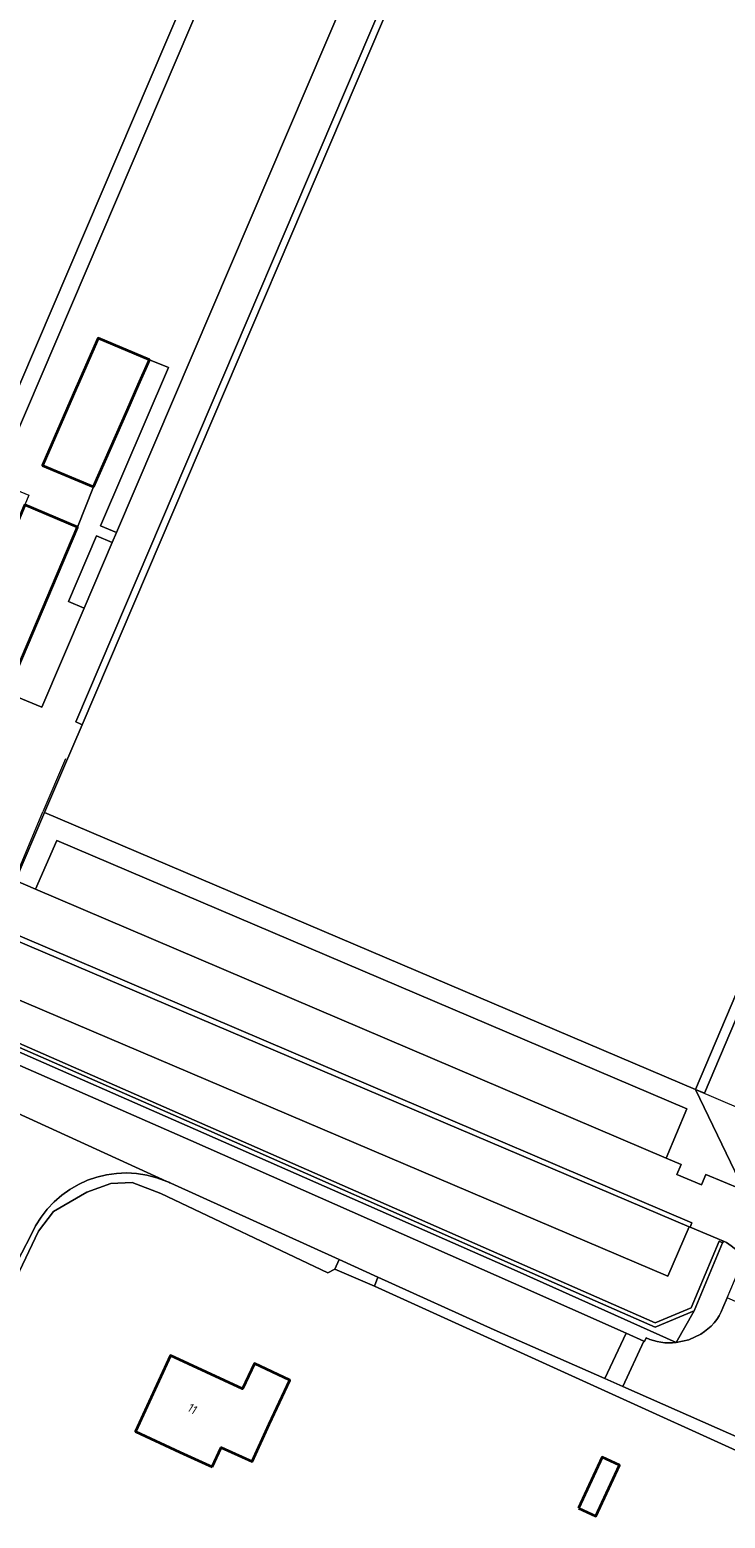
# Model space of a CAD drawing. Extents: x 184422 to 188298, y 343471 to 350189.
# Tile 118 of 256: x 185888 to 185959, y 346884 to 347036. Entities that reach past the tile are written whole.
import ezdxf
from ezdxf.enums import TextEntityAlignment as Align

# ---------------------------------------------------------------- set-up
doc = ezdxf.new("R2010")
doc.units = 0
for name, color, linetype, lineweight in [('B-WA-GR-BEPLANTING_CULTUUR_BOSPLANTSOEN-GV', 252, 'Continuous', 18), ('B-WA-GR-BEPLANTING_CULTUUR_HEESTERS-GV', 252, 'Continuous', 18), ('B-WA-IE-TERREINAFSCHEIDING_KUNSTMATIG_HEKWERK-G', 252, 'IE-TERREINAFSCHEIDING-KUNSTMATIG', 18), ('B-WA-OG-TERREIN_CULTUURSCHEIDING-GV', 252, 'Continuous', 18), ('B-WA-OG-WEG-GV', 252, 'Continuous', 18), ('B-WA-VH-VERHARDING_ASFALT-GV', 252, 'Continuous', 18), ('B-WA-VH-VERHARDING_BETONSTRAATSTEEN-GV', 252, 'Continuous', 18), ('B-WA-VH-VERHARDING_HALFVERHARDING_GRIND-GV', 252, 'Continuous', 18), ('B-WA-VH-VERHARDING_OPEN-GV', 252, 'Continuous', 18), ('B-WA-VH-VERHARDING_TEGEL-GV', 252, 'Continuous', 18), ('B-WE-OG-BEBOUWING-GV', 250, 'Continuous', 35), ('B-WE-OG-BEBOUWING-T18', 10, 'Continuous', 18)]:
    doc.layers.add(name, color=color, linetype=linetype, lineweight=lineweight)
doc.styles.add('NLCS-ISO-M500-T18', font='NLCS-ISO.ttf', dxfattribs={"height": 0.9})
doc.linetypes.add('IE-TERREINAFSCHEIDING-KUNSTMATIG', pattern='A,4,[82,NLCS.SHX,S=0.75,R=90,X=0,Y=0],4,-2', length=10)

msp = doc.modelspace()

# ---------------------------------------------------------------- linework, layer by layer
at = {"layer": 'B-WA-GR-BEPLANTING_CULTUUR_BOSPLANTSOEN-GV', "flags": 128}
msp.add_lwpolyline([(185986.777, 346878.617), (185971.189, 346886.189), (185964.368, 346889.244), (185923.33, 346907.9), (185919.261, 346909.642), (185918.567, 346909.267), (185901.514, 346917.348), (185898.564, 346918.488), (185896.399, 346918.393), (185893.948, 346917.488), (185890.529, 346915.516), (185889.002, 346913.508), (185873.759, 346881.488)], dxfattribs=at)
msp.add_lwpolyline([(185986.777, 346878.617), (185971.189, 346886.189), (185964.368, 346889.244), (185923.33, 346907.9), (185919.261, 346909.642), (185918.567, 346909.267), (185901.514, 346917.348), (185898.564, 346918.488), (185896.399, 346918.393), (185893.948, 346917.488), (185890.529, 346915.516), (185889.002, 346913.508), (185873.759, 346881.488)], dxfattribs=at)
msp.add_lwpolyline([(185986.777, 346878.617), (185971.189, 346886.189), (185964.368, 346889.244), (185923.33, 346907.9), (185919.261, 346909.642), (185918.567, 346909.267), (185901.514, 346917.348), (185898.564, 346918.488), (185896.399, 346918.393), (185893.948, 346917.488), (185890.529, 346915.516), (185889.002, 346913.508), (185873.759, 346881.488)], dxfattribs=at)
msp.add_lwpolyline([(185907.67, 346891.437), (185906.75, 346889.439), (185906.443, 346889.58), (185903.446, 346890.958), (185898.903, 346893.047), (185902.481, 346900.828), (185909.84, 346897.418), (185911.072, 346900.015), (185914.688, 346898.312), (185912.558, 346893.789), (185910.811, 346889.99)], close=True, dxfattribs=at)
msp.add_lwpolyline([(185907.67, 346891.437), (185906.75, 346889.439), (185906.443, 346889.58), (185903.446, 346890.958), (185898.903, 346893.047), (185902.481, 346900.828), (185909.84, 346897.418), (185911.072, 346900.015), (185914.688, 346898.312), (185912.558, 346893.789), (185910.811, 346889.99)], close=True, dxfattribs=at)
msp.add_lwpolyline([(185907.67, 346891.437), (185906.75, 346889.439), (185906.443, 346889.58), (185903.446, 346890.958), (185898.903, 346893.047), (185902.481, 346900.828), (185909.84, 346897.418), (185911.072, 346900.015), (185914.688, 346898.312), (185912.558, 346893.789), (185910.811, 346889.99)], close=True, dxfattribs=at)
at = {"layer": 'B-WA-GR-BEPLANTING_CULTUUR_HEESTERS-GV', "flags": 128}
msp.add_lwpolyline([(185923.649, 346916.622), (185883.024, 346934.462), (185883.034, 346934.021), (185883.146, 346933.972), (185905.241, 346924.312), (185937.481, 346910.078), (185951.966, 346903.726), (185955.947, 346905.378), (185958.855, 346912.313), (185958.491, 346912.499), (185955.642, 346905.685), (185951.97, 346904.161)], close=True, dxfattribs=at)
msp.add_lwpolyline([(185923.649, 346916.622), (185883.024, 346934.462), (185883.034, 346934.021), (185883.146, 346933.972), (185905.241, 346924.312), (185937.481, 346910.078), (185951.966, 346903.726), (185955.947, 346905.378), (185958.855, 346912.313), (185958.491, 346912.499), (185955.642, 346905.685), (185951.97, 346904.161)], close=True, dxfattribs=at)
msp.add_lwpolyline([(185923.649, 346916.622), (185883.024, 346934.462), (185883.034, 346934.021), (185883.146, 346933.972), (185905.241, 346924.312), (185937.481, 346910.078), (185951.966, 346903.726), (185955.947, 346905.378), (185958.855, 346912.313), (185958.491, 346912.499), (185955.642, 346905.685), (185951.97, 346904.161)], close=True, dxfattribs=at)
at = {"layer": 'B-WA-IE-TERREINAFSCHEIDING_KUNSTMATIG_HEKWERK-G', "flags": 128}
for points in [[(185891.785, 346961.757), (185889.45, 346956.341)], [(185891.785, 346961.757), (185889.45, 346956.341)], [(185891.785, 346961.757), (185889.45, 346956.341)], [(185886.55, 346949.384), (185889.45, 346956.341)], [(185886.55, 346949.384), (185889.45, 346956.341)], [(185886.55, 346949.384), (185889.45, 346956.341)], [(185956.094, 346927.989), (185963.029, 346925.038)], [(185956.094, 346927.989), (185963.029, 346925.038)], [(185956.094, 346927.989), (185963.029, 346925.038)]]:
    msp.add_lwpolyline(points, dxfattribs=at)
at = {"layer": 'B-WA-OG-TERREIN_CULTUURSCHEIDING-GV', "flags": 128}
for points in [[(185871.344, 346963.242), (185875.469, 346972.849), (185910.406, 347054.63), (185913.739, 347062.39), (185911.422, 347063.396), (185908.355, 347064.706), (185847.357, 347090.805), (185829.235, 347048.242), (185827.93, 347045.235), (185824.535, 347037.242), (185823.303, 347034.278), (185823.274, 347034.211), (185805.071, 346991.294)], [(185871.344, 346963.242), (185875.469, 346972.849), (185910.406, 347054.63), (185913.739, 347062.39), (185911.422, 347063.396), (185908.355, 347064.706), (185847.357, 347090.805), (185829.235, 347048.242), (185827.93, 347045.235), (185824.535, 347037.242), (185823.303, 347034.278), (185823.274, 347034.211), (185805.071, 346991.294)], [(185871.344, 346963.242), (185875.469, 346972.849), (185910.406, 347054.63), (185913.739, 347062.39), (185911.422, 347063.396), (185908.355, 347064.706), (185847.357, 347090.805), (185829.235, 347048.242), (185827.93, 347045.235), (185824.535, 347037.242), (185823.303, 347034.278), (185823.274, 347034.211), (185805.071, 346991.294)], [(185887.605, 346987.714), (185892.996, 346985.428), (185894.644, 346989.533), (185889.416, 346991.719), (185892.872, 346999.614), (185893.041, 347000), (185895.112, 347004.716), (185900.345, 347002.519), (185902.289, 347001.736), (185895.358, 346985.556), (185896.967, 346984.86), (185922.272, 347044.087), (185922.836, 347052.052), (185923.282, 347058.447), (185918.269, 347060.675), (185917.471, 347058.982), (185914.678, 347060.232), (185912.263, 347054.665), (185884.651, 346990.075), (185888.013, 346988.678)], [(185887.605, 346987.714), (185892.996, 346985.428), (185894.644, 346989.533), (185889.416, 346991.719), (185892.872, 346999.614), (185893.041, 347000), (185895.112, 347004.716), (185900.345, 347002.519), (185902.289, 347001.736), (185895.358, 346985.556), (185896.967, 346984.86), (185922.272, 347044.087), (185922.836, 347052.052), (185923.282, 347058.447), (185918.269, 347060.675), (185917.471, 347058.982), (185914.678, 347060.232), (185912.263, 347054.665), (185884.651, 346990.075), (185888.013, 346988.678)], [(185887.605, 346987.714), (185892.996, 346985.428), (185894.644, 346989.533), (185889.416, 346991.719), (185892.872, 346999.614), (185893.041, 347000), (185895.112, 347004.716), (185900.345, 347002.519), (185902.289, 347001.736), (185895.358, 346985.556), (185896.967, 346984.86), (185922.272, 347044.087), (185922.836, 347052.052), (185923.282, 347058.447), (185918.269, 347060.675), (185917.471, 347058.982), (185914.678, 347060.232), (185912.263, 347054.665), (185884.651, 346990.075), (185888.013, 346988.678)], [(185932.249, 347056.086), (185932.101, 347055.739), (185893.469, 346965.237), (185891.557, 346960.788), (185889.641, 346956.26), (185956.094, 346927.989), (185974.193, 346970.644), (185974.221, 346970.711), (185975.435, 346973.7), (185978.822, 346981.686), (185980.19, 346984.68), (185998.322, 347027.405), (185936.54, 347054.262)], [(185932.249, 347056.086), (185932.101, 347055.739), (185893.469, 346965.237), (185891.557, 346960.788), (185889.641, 346956.26), (185956.094, 346927.989), (185974.193, 346970.644), (185974.221, 346970.711), (185975.435, 346973.7), (185978.822, 346981.686), (185980.19, 346984.68), (185998.322, 347027.405), (185936.54, 347054.262)], [(185932.249, 347056.086), (185932.101, 347055.739), (185893.469, 346965.237), (185891.557, 346960.788), (185889.641, 346956.26), (185956.094, 346927.989), (185974.193, 346970.644), (185974.221, 346970.711), (185975.435, 346973.7), (185978.822, 346981.686), (185980.19, 346984.68), (185998.322, 347027.405), (185936.54, 347054.262)], [(186003.511, 347029.966), (185998.322, 347027.405), (185999.243, 347027.014), (185981.805, 346985.926), (185983.787, 346984.135), (185976.958, 346967.816), (185974.469, 346968.735), (185957.015, 346927.598), (185956.094, 346927.989), (185960.106, 346919.659), (186006.8, 347028.585)], [(186003.511, 347029.966), (185998.322, 347027.405), (185999.243, 347027.014), (185981.805, 346985.926), (185983.787, 346984.135), (185976.958, 346967.816), (185974.469, 346968.735), (185957.015, 346927.598), (185956.094, 346927.989), (185960.106, 346919.659), (186006.8, 347028.585)], [(186003.511, 347029.966), (185998.322, 347027.405), (185999.243, 347027.014), (185981.805, 346985.926), (185983.787, 346984.135), (185976.958, 346967.816), (185974.469, 346968.735), (185957.015, 346927.598), (185956.094, 346927.989), (185960.106, 346919.659), (186006.8, 347028.585)], [(185974.193, 346970.644), (185956.094, 346927.989), (185957.015, 346927.598), (185974.469, 346968.735), (185976.958, 346967.816), (185983.787, 346984.135), (185981.805, 346985.926), (185999.243, 347027.014), (185998.322, 347027.405), (185980.19, 346984.68), (185982.492, 346983.716), (185976.519, 346969.659)], [(185974.193, 346970.644), (185956.094, 346927.989), (185957.015, 346927.598), (185974.469, 346968.735), (185976.958, 346967.816), (185983.787, 346984.135), (185981.805, 346985.926), (185999.243, 347027.014), (185998.322, 347027.405), (185980.19, 346984.68), (185982.492, 346983.716), (185976.519, 346969.659)], [(185974.193, 346970.644), (185956.094, 346927.989), (185957.015, 346927.598), (185974.469, 346968.735), (185976.958, 346967.816), (185983.787, 346984.135), (185981.805, 346985.926), (185999.243, 347027.014), (185998.322, 347027.405), (185980.19, 346984.68), (185982.492, 346983.716), (185976.519, 346969.659)], [(185896.538, 346983.854), (185894.922, 346984.547), (185892.071, 346977.836), (185893.666, 346977.133)], [(185896.538, 346983.854), (185894.922, 346984.547), (185892.071, 346977.836), (185893.666, 346977.133)], [(185896.538, 346983.854), (185894.922, 346984.547), (185892.071, 346977.836), (185893.666, 346977.133)], [(185886.678, 346949.33), (185888.721, 346948.443), (185890.884, 346953.426), (185955.216, 346926.015), (185953.11, 346920.98), (185954.634, 346920.34), (185954.189, 346919.321), (185956.717, 346918.262), (185957.163, 346919.301), (185960.759, 346917.797), (185960.853, 346918.109), (185960.106, 346919.659), (185956.094, 346927.989), (185889.641, 346956.26)], [(185886.678, 346949.33), (185888.721, 346948.443), (185890.884, 346953.426), (185955.216, 346926.015), (185953.11, 346920.98), (185954.634, 346920.34), (185954.189, 346919.321), (185956.717, 346918.262), (185957.163, 346919.301), (185960.759, 346917.797), (185960.853, 346918.109), (185960.106, 346919.659), (185956.094, 346927.989), (185889.641, 346956.26)], [(185886.678, 346949.33), (185888.721, 346948.443), (185890.884, 346953.426), (185955.216, 346926.015), (185953.11, 346920.98), (185954.634, 346920.34), (185954.189, 346919.321), (185956.717, 346918.262), (185957.163, 346919.301), (185960.759, 346917.797), (185960.853, 346918.109), (185960.106, 346919.659), (185956.094, 346927.989), (185889.641, 346956.26)]]:
    msp.add_lwpolyline(points, close=True, dxfattribs=at)
at = {"layer": 'B-WA-OG-WEG-GV', "flags": 128}
for points in [[(185955.432, 346913.963), (185953.266, 346908.906), (185884.305, 346938.252), (185886.496, 346943.322), (185886.376, 346943.372), (185886.321, 346943.253), (185884.441, 346944.044), (185882.892, 346940.518), (185882.89, 346940.514), (185883.024, 346934.462), (185923.649, 346916.622), (185951.97, 346904.161), (185955.642, 346905.685), (185958.491, 346912.499), (185958.855, 346912.313), (185958.935, 346912.503), (185955.539, 346913.934), (185955.538, 346913.935)], [(185955.432, 346913.963), (185953.266, 346908.906), (185884.305, 346938.252), (185886.496, 346943.322), (185886.376, 346943.372), (185886.321, 346943.253), (185884.441, 346944.044), (185882.892, 346940.518), (185882.89, 346940.514), (185883.024, 346934.462), (185923.649, 346916.622), (185951.97, 346904.161), (185955.642, 346905.685), (185958.491, 346912.499), (185958.855, 346912.313), (185958.935, 346912.503), (185955.539, 346913.934), (185955.538, 346913.935)], [(185955.432, 346913.963), (185953.266, 346908.906), (185884.305, 346938.252), (185886.496, 346943.322), (185886.376, 346943.372), (185886.321, 346943.253), (185884.441, 346944.044), (185882.892, 346940.518), (185882.89, 346940.514), (185883.024, 346934.462), (185923.649, 346916.622), (185951.97, 346904.161), (185955.642, 346905.685), (185958.491, 346912.499), (185958.855, 346912.313), (185958.935, 346912.503), (185955.539, 346913.934), (185955.538, 346913.935)], [(185986.777, 346878.617), (185987.431, 346880.466), (185966.94, 346889.583), (185965.188, 346890.362), (185965.02, 346890.437), (185948.688, 346897.637), (185946.837, 346898.453), (185935.549, 346903.429), (185923.652, 346908.827), (185923.33, 346907.9), (185964.368, 346889.244), (185971.189, 346886.189)], [(185986.777, 346878.617), (185987.431, 346880.466), (185966.94, 346889.583), (185965.188, 346890.362), (185965.02, 346890.437), (185948.688, 346897.637), (185946.837, 346898.453), (185935.549, 346903.429), (185923.652, 346908.827), (185923.33, 346907.9), (185964.368, 346889.244), (185971.189, 346886.189)], [(185986.777, 346878.617), (185987.431, 346880.466), (185966.94, 346889.583), (185965.188, 346890.362), (185965.02, 346890.437), (185948.688, 346897.637), (185946.837, 346898.453), (185935.549, 346903.429), (185923.652, 346908.827), (185923.33, 346907.9), (185964.368, 346889.244), (185971.189, 346886.189)]]:
    msp.add_lwpolyline(points, close=True, dxfattribs=at)
at = {"layer": 'B-WA-VH-VERHARDING_ASFALT-GV', "flags": 128}
for points in [[(185923.652, 346908.827), (185935.549, 346903.429), (185946.837, 346898.453), (185949.007, 346903.083), (185937.501, 346908.202), (185904.563, 346922.782), (185884.585, 346931.541), (185883.128, 346932.197), (185883.074, 346932.221), (185881.559, 346932.904), (185879.817, 346928.734), (185881.628, 346927.937), (185902.107, 346918.603)], [(185923.652, 346908.827), (185935.549, 346903.429), (185946.837, 346898.453), (185949.007, 346903.083), (185937.501, 346908.202), (185904.563, 346922.782), (185884.585, 346931.541), (185883.128, 346932.197), (185883.074, 346932.221), (185881.559, 346932.904), (185879.817, 346928.734), (185881.628, 346927.937), (185902.107, 346918.603)], [(185923.652, 346908.827), (185935.549, 346903.429), (185946.837, 346898.453), (185949.007, 346903.083), (185937.501, 346908.202), (185904.563, 346922.782), (185884.585, 346931.541), (185883.128, 346932.197), (185883.074, 346932.221), (185881.559, 346932.904), (185879.817, 346928.734), (185881.628, 346927.937), (185902.107, 346918.603)], [(185902.107, 346918.603), (185881.628, 346927.937), (185881.655, 346927.736), (185882.354, 346927.42), (185883.005, 346927.068), (185883.612, 346926.642), (185883.636, 346926.624)], [(185902.107, 346918.603), (185881.628, 346927.937), (185881.655, 346927.736), (185882.354, 346927.42), (185883.005, 346927.068), (185883.612, 346926.642), (185883.636, 346926.624)], [(185902.107, 346918.603), (185881.628, 346927.937), (185881.655, 346927.736), (185882.354, 346927.42), (185883.005, 346927.068), (185883.612, 346926.642), (185883.636, 346926.624)], [(185902.536, 346918.408), (185919.705, 346910.618), (185923.652, 346908.827)], [(185902.536, 346918.408), (185919.705, 346910.618), (185923.652, 346908.827)], [(185902.536, 346918.408), (185919.705, 346910.618), (185923.652, 346908.827)], [(185849.753, 346839.471), (185851.992, 346843.753), (185858.55, 346856.29), (185871.453, 346880.887), (185872.198, 346882.307), (185874.414, 346886.53), (185888.232, 346913.076)], [(185849.753, 346839.471), (185851.992, 346843.753), (185858.55, 346856.29), (185871.453, 346880.887), (185872.198, 346882.307), (185874.414, 346886.53), (185888.232, 346913.076)], [(185849.753, 346839.471), (185851.992, 346843.753), (185858.55, 346856.29), (185871.453, 346880.887), (185872.198, 346882.307), (185874.414, 346886.53), (185888.232, 346913.076)], [(185964.09, 346903.683), (185964.412, 346904.455), (185959.317, 346906.712), (185958.885, 346905.695)], [(185964.09, 346903.683), (185964.412, 346904.455), (185959.317, 346906.712), (185958.885, 346905.695)], [(185964.09, 346903.683), (185964.412, 346904.455), (185959.317, 346906.712), (185958.885, 346905.695)], [(185951.067, 346902.617), (185950.879, 346902.25), (185950.808, 346902.282), (185948.688, 346897.637), (185965.02, 346890.437), (185965.188, 346890.362), (185967.333, 346894.985), (185966.965, 346895.151)], [(185951.067, 346902.617), (185950.879, 346902.25), (185950.808, 346902.282), (185948.688, 346897.637), (185965.02, 346890.437), (185965.188, 346890.362), (185967.333, 346894.985), (185966.965, 346895.151)], [(185951.067, 346902.617), (185950.879, 346902.25), (185950.808, 346902.282), (185948.688, 346897.637), (185965.02, 346890.437), (185965.188, 346890.362), (185967.333, 346894.985), (185966.965, 346895.151)], [(185956.623, 346903.01), (185955.422, 346902.432), (185954.124, 346902.138)], [(185956.623, 346903.01), (185955.422, 346902.432), (185954.124, 346902.138)], [(185956.623, 346903.01), (185955.422, 346902.432), (185954.124, 346902.138)]]:
    msp.add_lwpolyline(points, dxfattribs=at)
at = {"layer": 'B-WA-VH-VERHARDING_ASFALT-GV'}
for points in [[(185888.232, 346913.076, -0.4137687), (185902.107, 346918.603)], [(185888.232, 346913.076, -0.4137687), (185902.107, 346918.603)], [(185888.232, 346913.076, -0.4137687), (185902.107, 346918.603)], [(185902.107, 346918.603, -0.0122937), (185902.536, 346918.408)], [(185902.107, 346918.603, -0.0122937), (185902.536, 346918.408)], [(185902.107, 346918.603, -0.0122937), (185902.536, 346918.408)], [(185958.885, 346905.695, -0.1728302), (185956.623, 346903.01)], [(185958.885, 346905.695, -0.1728302), (185956.623, 346903.01)], [(185958.885, 346905.695, -0.1728302), (185956.623, 346903.01)], [(185954.124, 346902.138, -0.133837), (185951.067, 346902.617)], [(185954.124, 346902.138, -0.133837), (185951.067, 346902.617)], [(185954.124, 346902.138, -0.133837), (185951.067, 346902.617)]]:
    msp.add_lwpolyline(points, format="xyb", dxfattribs=at)
at = {"layer": 'B-WA-VH-VERHARDING_ASFALT-GV', "flags": 128}
msp.add_lwpolyline([(185948.688, 346897.637), (185950.808, 346902.282), (185949.007, 346903.083), (185946.837, 346898.453)], close=True, dxfattribs=at)
msp.add_lwpolyline([(185948.688, 346897.637), (185950.808, 346902.282), (185949.007, 346903.083), (185946.837, 346898.453)], close=True, dxfattribs=at)
msp.add_lwpolyline([(185948.688, 346897.637), (185950.808, 346902.282), (185949.007, 346903.083), (185946.837, 346898.453)], close=True, dxfattribs=at)
at = {"layer": 'B-WA-VH-VERHARDING_BETONSTRAATSTEEN-GV', "flags": 128}
msp.add_lwpolyline([(185886.496, 346943.322), (185955.432, 346913.963), (185955.538, 346913.935), (185955.539, 346913.934), (185955.722, 346914.378), (185884.546, 346944.72), (185884.343, 346944.234), (185884.441, 346944.044), (185886.321, 346943.253), (185886.376, 346943.372)], close=True, dxfattribs=at)
msp.add_lwpolyline([(185886.496, 346943.322), (185955.432, 346913.963), (185955.538, 346913.935), (185955.539, 346913.934), (185955.722, 346914.378), (185884.546, 346944.72), (185884.343, 346944.234), (185884.441, 346944.044), (185886.321, 346943.253), (185886.376, 346943.372)], close=True, dxfattribs=at)
msp.add_lwpolyline([(185886.496, 346943.322), (185955.432, 346913.963), (185955.538, 346913.935), (185955.539, 346913.934), (185955.722, 346914.378), (185884.546, 346944.72), (185884.343, 346944.234), (185884.441, 346944.044), (185886.321, 346943.253), (185886.376, 346943.372)], close=True, dxfattribs=at)
msp.add_lwpolyline([(185954.124, 346902.138), (185937.892, 346909.425), (185905.034, 346923.915), (185885.031, 346932.692), (185884.585, 346931.541), (185904.563, 346922.782), (185937.501, 346908.202), (185949.007, 346903.083), (185950.808, 346902.282), (185950.879, 346902.25), (185951.067, 346902.617)], dxfattribs=at)
msp.add_lwpolyline([(185954.124, 346902.138), (185937.892, 346909.425), (185905.034, 346923.915), (185885.031, 346932.692), (185884.585, 346931.541), (185904.563, 346922.782), (185937.501, 346908.202), (185949.007, 346903.083), (185950.808, 346902.282), (185950.879, 346902.25), (185951.067, 346902.617)], dxfattribs=at)
msp.add_lwpolyline([(185954.124, 346902.138), (185937.892, 346909.425), (185905.034, 346923.915), (185885.031, 346932.692), (185884.585, 346931.541), (185904.563, 346922.782), (185937.501, 346908.202), (185949.007, 346903.083), (185950.808, 346902.282), (185950.879, 346902.25), (185951.067, 346902.617)], dxfattribs=at)
at = {"layer": 'B-WA-VH-VERHARDING_BETONSTRAATSTEEN-GV'}
msp.add_lwpolyline([(185951.067, 346902.617, 0.133837), (185954.124, 346902.138)], format="xyb", dxfattribs=at)
msp.add_lwpolyline([(185951.067, 346902.617, 0.133837), (185954.124, 346902.138)], format="xyb", dxfattribs=at)
msp.add_lwpolyline([(185951.067, 346902.617, 0.133837), (185954.124, 346902.138)], format="xyb", dxfattribs=at)
at = {"layer": 'B-WA-VH-VERHARDING_HALFVERHARDING_GRIND-GV', "flags": 128}
msp.add_lwpolyline([(185884.585, 346931.541), (185885.031, 346932.692), (185905.034, 346923.915), (185937.892, 346909.425), (185954.124, 346902.138), (185955.947, 346905.378), (185951.966, 346903.726), (185937.481, 346910.078), (185905.241, 346924.312), (185883.146, 346933.972), (185883.034, 346934.021), (185883.074, 346932.221), (185883.128, 346932.197)], close=True, dxfattribs=at)
msp.add_lwpolyline([(185884.585, 346931.541), (185885.031, 346932.692), (185905.034, 346923.915), (185937.892, 346909.425), (185954.124, 346902.138), (185955.947, 346905.378), (185951.966, 346903.726), (185937.481, 346910.078), (185905.241, 346924.312), (185883.146, 346933.972), (185883.034, 346934.021), (185883.074, 346932.221), (185883.128, 346932.197)], close=True, dxfattribs=at)
msp.add_lwpolyline([(185884.585, 346931.541), (185885.031, 346932.692), (185905.034, 346923.915), (185937.892, 346909.425), (185954.124, 346902.138), (185955.947, 346905.378), (185951.966, 346903.726), (185937.481, 346910.078), (185905.241, 346924.312), (185883.146, 346933.972), (185883.034, 346934.021), (185883.074, 346932.221), (185883.128, 346932.197)], close=True, dxfattribs=at)
for points in [[(185888.232, 346913.076), (185874.414, 346886.53), (185872.198, 346882.307), (185873.759, 346881.488), (185889.002, 346913.508), (185890.529, 346915.516), (185893.948, 346917.488), (185896.399, 346918.393), (185898.564, 346918.488), (185901.514, 346917.348), (185918.567, 346909.267), (185919.261, 346909.642), (185919.705, 346910.618), (185902.536, 346918.408)], [(185888.232, 346913.076), (185874.414, 346886.53), (185872.198, 346882.307), (185873.759, 346881.488), (185889.002, 346913.508), (185890.529, 346915.516), (185893.948, 346917.488), (185896.399, 346918.393), (185898.564, 346918.488), (185901.514, 346917.348), (185918.567, 346909.267), (185919.261, 346909.642), (185919.705, 346910.618), (185902.536, 346918.408)], [(185888.232, 346913.076), (185874.414, 346886.53), (185872.198, 346882.307), (185873.759, 346881.488), (185889.002, 346913.508), (185890.529, 346915.516), (185893.948, 346917.488), (185896.399, 346918.393), (185898.564, 346918.488), (185901.514, 346917.348), (185918.567, 346909.267), (185919.261, 346909.642), (185919.705, 346910.618), (185902.536, 346918.408)], [(185958.885, 346905.695), (185959.317, 346906.712), (185960.072, 346908.489), (185961.158, 346911.002), (185960.428, 346911.328), (185960.473, 346911.451), (185959.732, 346912.006), (185959.253, 346912.369), (185958.935, 346912.503), (185958.855, 346912.313), (185955.947, 346905.378), (185954.124, 346902.138)], [(185958.885, 346905.695), (185959.317, 346906.712), (185960.072, 346908.489), (185961.158, 346911.002), (185960.428, 346911.328), (185960.473, 346911.451), (185959.732, 346912.006), (185959.253, 346912.369), (185958.935, 346912.503), (185958.855, 346912.313), (185955.947, 346905.378), (185954.124, 346902.138)], [(185958.885, 346905.695), (185959.317, 346906.712), (185960.072, 346908.489), (185961.158, 346911.002), (185960.428, 346911.328), (185960.473, 346911.451), (185959.732, 346912.006), (185959.253, 346912.369), (185958.935, 346912.503), (185958.855, 346912.313), (185955.947, 346905.378), (185954.124, 346902.138)], [(185954.124, 346902.138), (185955.422, 346902.432), (185956.623, 346903.01)], [(185954.124, 346902.138), (185955.422, 346902.432), (185956.623, 346903.01)], [(185954.124, 346902.138), (185955.422, 346902.432), (185956.623, 346903.01)]]:
    msp.add_lwpolyline(points, dxfattribs=at)
at = {"layer": 'B-WA-VH-VERHARDING_HALFVERHARDING_GRIND-GV'}
for points in [[(185902.107, 346918.603, 0.4137687), (185888.232, 346913.076)], [(185902.107, 346918.603, 0.4137687), (185888.232, 346913.076)], [(185902.107, 346918.603, 0.4137687), (185888.232, 346913.076)], [(185902.536, 346918.408, 0.0122937), (185902.107, 346918.603)], [(185902.536, 346918.408, 0.0122937), (185902.107, 346918.603)], [(185902.536, 346918.408, 0.0122937), (185902.107, 346918.603)], [(185956.623, 346903.01, 0.1728302), (185958.885, 346905.695)], [(185956.623, 346903.01, 0.1728302), (185958.885, 346905.695)], [(185956.623, 346903.01, 0.1728302), (185958.885, 346905.695)]]:
    msp.add_lwpolyline(points, format="xyb", dxfattribs=at)
at = {"layer": 'B-WA-VH-VERHARDING_OPEN-GV', "flags": 128}
for points in [[(185886.678, 346949.33), (185889.641, 346956.26), (185891.557, 346960.788), (185893.469, 346965.237), (185893.274, 346965.324), (185892.811, 346965.529), (185931.595, 347056.384)], [(185886.678, 346949.33), (185889.641, 346956.26), (185891.557, 346960.788), (185893.469, 346965.237), (185893.274, 346965.324), (185892.811, 346965.529), (185931.595, 347056.384)], [(185886.678, 346949.33), (185889.641, 346956.26), (185891.557, 346960.788), (185893.469, 346965.237), (185893.274, 346965.324), (185892.811, 346965.529), (185931.595, 347056.384)], [(185922.272, 347044.087), (185896.967, 346984.86), (185896.538, 346983.854), (185893.666, 346977.133), (185889.345, 346967.019), (185885.826, 346968.492)], [(185922.272, 347044.087), (185896.967, 346984.86), (185896.538, 346983.854), (185893.666, 346977.133), (185889.345, 346967.019), (185885.826, 346968.492)], [(185922.272, 347044.087), (185896.967, 346984.86), (185896.538, 346983.854), (185893.666, 346977.133), (185889.345, 346967.019), (185885.826, 346968.492)], [(185884.546, 346944.72), (185955.722, 346914.378), (185955.539, 346913.934), (185958.935, 346912.503), (185959.253, 346912.369), (185959.732, 346912.006), (185960.473, 346911.451), (185962.954, 346917.287), (185962.007, 346917.356), (185961.781, 346917.37), (185961.097, 346917.656), (185960.759, 346917.797), (185957.163, 346919.301), (185956.717, 346918.262), (185954.189, 346919.321), (185954.634, 346920.34), (185953.11, 346920.98), (185888.721, 346948.443), (185886.678, 346949.33)], [(185884.546, 346944.72), (185955.722, 346914.378), (185955.539, 346913.934), (185958.935, 346912.503), (185959.253, 346912.369), (185959.732, 346912.006), (185960.473, 346911.451), (185962.954, 346917.287), (185962.007, 346917.356), (185961.781, 346917.37), (185961.097, 346917.656), (185960.759, 346917.797), (185957.163, 346919.301), (185956.717, 346918.262), (185954.189, 346919.321), (185954.634, 346920.34), (185953.11, 346920.98), (185888.721, 346948.443), (185886.678, 346949.33)], [(185884.546, 346944.72), (185955.722, 346914.378), (185955.539, 346913.934), (185958.935, 346912.503), (185959.253, 346912.369), (185959.732, 346912.006), (185960.473, 346911.451), (185962.954, 346917.287), (185962.007, 346917.356), (185961.781, 346917.37), (185961.097, 346917.656), (185960.759, 346917.797), (185957.163, 346919.301), (185956.717, 346918.262), (185954.189, 346919.321), (185954.634, 346920.34), (185953.11, 346920.98), (185888.721, 346948.443), (185886.678, 346949.33)]]:
    msp.add_lwpolyline(points, dxfattribs=at)
for points in [[(185893.469, 346965.237), (185932.101, 347055.739), (185932.249, 347056.086), (185931.595, 347056.384), (185892.811, 346965.529), (185893.274, 346965.324)], [(185893.469, 346965.237), (185932.101, 347055.739), (185932.249, 347056.086), (185931.595, 347056.384), (185892.811, 346965.529), (185893.274, 346965.324)], [(185893.469, 346965.237), (185932.101, 347055.739), (185932.249, 347056.086), (185931.595, 347056.384), (185892.811, 346965.529), (185893.274, 346965.324)], [(185888.721, 346948.443), (185953.11, 346920.98), (185955.216, 346926.015), (185890.884, 346953.426)], [(185888.721, 346948.443), (185953.11, 346920.98), (185955.216, 346926.015), (185890.884, 346953.426)], [(185888.721, 346948.443), (185953.11, 346920.98), (185955.216, 346926.015), (185890.884, 346953.426)], [(185955.432, 346913.963), (185886.496, 346943.322), (185884.305, 346938.252), (185953.266, 346908.906)], [(185955.432, 346913.963), (185886.496, 346943.322), (185884.305, 346938.252), (185953.266, 346908.906)], [(185955.432, 346913.963), (185886.496, 346943.322), (185884.305, 346938.252), (185953.266, 346908.906)], [(185919.705, 346910.618), (185919.261, 346909.642), (185923.33, 346907.9), (185923.652, 346908.827)], [(185919.705, 346910.618), (185919.261, 346909.642), (185923.33, 346907.9), (185923.652, 346908.827)], [(185919.705, 346910.618), (185919.261, 346909.642), (185923.33, 346907.9), (185923.652, 346908.827)]]:
    msp.add_lwpolyline(points, close=True, dxfattribs=at)
at = {"layer": 'B-WA-VH-VERHARDING_TEGEL-GV', "flags": 128}
for points in [[(185875.64, 346972.773), (185877.013, 346972.165), (185882.957, 346986.048), (185883.843, 346988.137), (185884.241, 346989.072), (185884.651, 346990.075), (185912.263, 347054.665), (185914.678, 347060.232), (185915.422, 347061.958), (185913.739, 347062.39), (185910.406, 347054.63), (185875.469, 346972.849)], [(185875.64, 346972.773), (185877.013, 346972.165), (185882.957, 346986.048), (185883.843, 346988.137), (185884.241, 346989.072), (185884.651, 346990.075), (185912.263, 347054.665), (185914.678, 347060.232), (185915.422, 347061.958), (185913.739, 347062.39), (185910.406, 347054.63), (185875.469, 346972.849)], [(185875.64, 346972.773), (185877.013, 346972.165), (185882.957, 346986.048), (185883.843, 346988.137), (185884.241, 346989.072), (185884.651, 346990.075), (185912.263, 347054.665), (185914.678, 347060.232), (185915.422, 347061.958), (185913.739, 347062.39), (185910.406, 347054.63), (185875.469, 346972.849)], [(185892.996, 346985.428), (185885.826, 346968.492), (185889.345, 346967.019), (185893.666, 346977.133), (185892.071, 346977.836), (185894.922, 346984.547), (185896.538, 346983.854), (185896.967, 346984.86), (185895.358, 346985.556), (185902.289, 347001.736), (185900.345, 347002.519), (185899.239, 347000), (185898.105, 346997.417), (185894.644, 346989.533)], [(185892.996, 346985.428), (185885.826, 346968.492), (185889.345, 346967.019), (185893.666, 346977.133), (185892.071, 346977.836), (185894.922, 346984.547), (185896.538, 346983.854), (185896.967, 346984.86), (185895.358, 346985.556), (185902.289, 347001.736), (185900.345, 347002.519), (185899.239, 347000), (185898.105, 346997.417), (185894.644, 346989.533)], [(185892.996, 346985.428), (185885.826, 346968.492), (185889.345, 346967.019), (185893.666, 346977.133), (185892.071, 346977.836), (185894.922, 346984.547), (185896.538, 346983.854), (185896.967, 346984.86), (185895.358, 346985.556), (185902.289, 347001.736), (185900.345, 347002.519), (185899.239, 347000), (185898.105, 346997.417), (185894.644, 346989.533)]]:
    msp.add_lwpolyline(points, close=True, dxfattribs=at)
at = {"layer": 'B-WE-OG-BEBOUWING-GV', "flags": 128}
for points in [[(185894.644, 346989.533), (185898.105, 346997.417), (185899.239, 347000), (185900.345, 347002.519), (185895.112, 347004.716), (185893.041, 347000), (185892.872, 346999.614), (185889.416, 346991.719)], [(185894.644, 346989.533), (185898.105, 346997.417), (185899.239, 347000), (185900.345, 347002.519), (185895.112, 347004.716), (185893.041, 347000), (185892.872, 346999.614), (185889.416, 346991.719)], [(185894.644, 346989.533), (185898.105, 346997.417), (185899.239, 347000), (185900.345, 347002.519), (185895.112, 347004.716), (185893.041, 347000), (185892.872, 346999.614), (185889.416, 346991.719)], [(185880.391, 346970.675), (185885.782, 346968.389), (185885.826, 346968.492), (185892.996, 346985.428), (185887.605, 346987.714), (185884.823, 346981.143), (185880.417, 346970.737)], [(185880.391, 346970.675), (185885.782, 346968.389), (185885.826, 346968.492), (185892.996, 346985.428), (185887.605, 346987.714), (185884.823, 346981.143), (185880.417, 346970.737)], [(185880.391, 346970.675), (185885.782, 346968.389), (185885.826, 346968.492), (185892.996, 346985.428), (185887.605, 346987.714), (185884.823, 346981.143), (185880.417, 346970.737)], [(185906.75, 346889.439), (185907.67, 346891.437), (185910.811, 346889.99), (185912.558, 346893.789), (185914.688, 346898.312), (185911.072, 346900.015), (185909.84, 346897.418), (185902.481, 346900.828), (185898.903, 346893.047), (185903.446, 346890.958), (185906.443, 346889.58)], [(185906.75, 346889.439), (185907.67, 346891.437), (185910.811, 346889.99), (185912.558, 346893.789), (185914.688, 346898.312), (185911.072, 346900.015), (185909.84, 346897.418), (185902.481, 346900.828), (185898.903, 346893.047), (185903.446, 346890.958), (185906.443, 346889.58)], [(185906.75, 346889.439), (185907.67, 346891.437), (185910.811, 346889.99), (185912.558, 346893.789), (185914.688, 346898.312), (185911.072, 346900.015), (185909.84, 346897.418), (185902.481, 346900.828), (185898.903, 346893.047), (185903.446, 346890.958), (185906.443, 346889.58)], [(185944.146, 346885.216), (185945.919, 346884.404), (185948.336, 346889.613), (185946.562, 346890.424)], [(185944.146, 346885.216), (185945.919, 346884.404), (185948.336, 346889.613), (185946.562, 346890.424)], [(185944.146, 346885.216), (185945.919, 346884.404), (185948.336, 346889.613), (185946.562, 346890.424)]]:
    msp.add_lwpolyline(points, close=True, dxfattribs=at)

# ---------------------------------------------------------------- texts
at = {"layer": 'B-WE-OG-BEBOUWING-T18', "style": 'NLCS-ISO-M500-T18'}
msp.add_text('11', height=0.9, rotation=327.1, dxfattribs=at).set_placement((185904.742, 346895.372), align=Align.MIDDLE)
msp.add_text('11', height=0.9, rotation=327.1, dxfattribs=at).set_placement((185904.742, 346895.372), align=Align.MIDDLE)
msp.add_text('11', height=0.9, rotation=327.1, dxfattribs=at).set_placement((185904.742, 346895.372), align=Align.MIDDLE)

doc.saveas('drawing.dxf')
